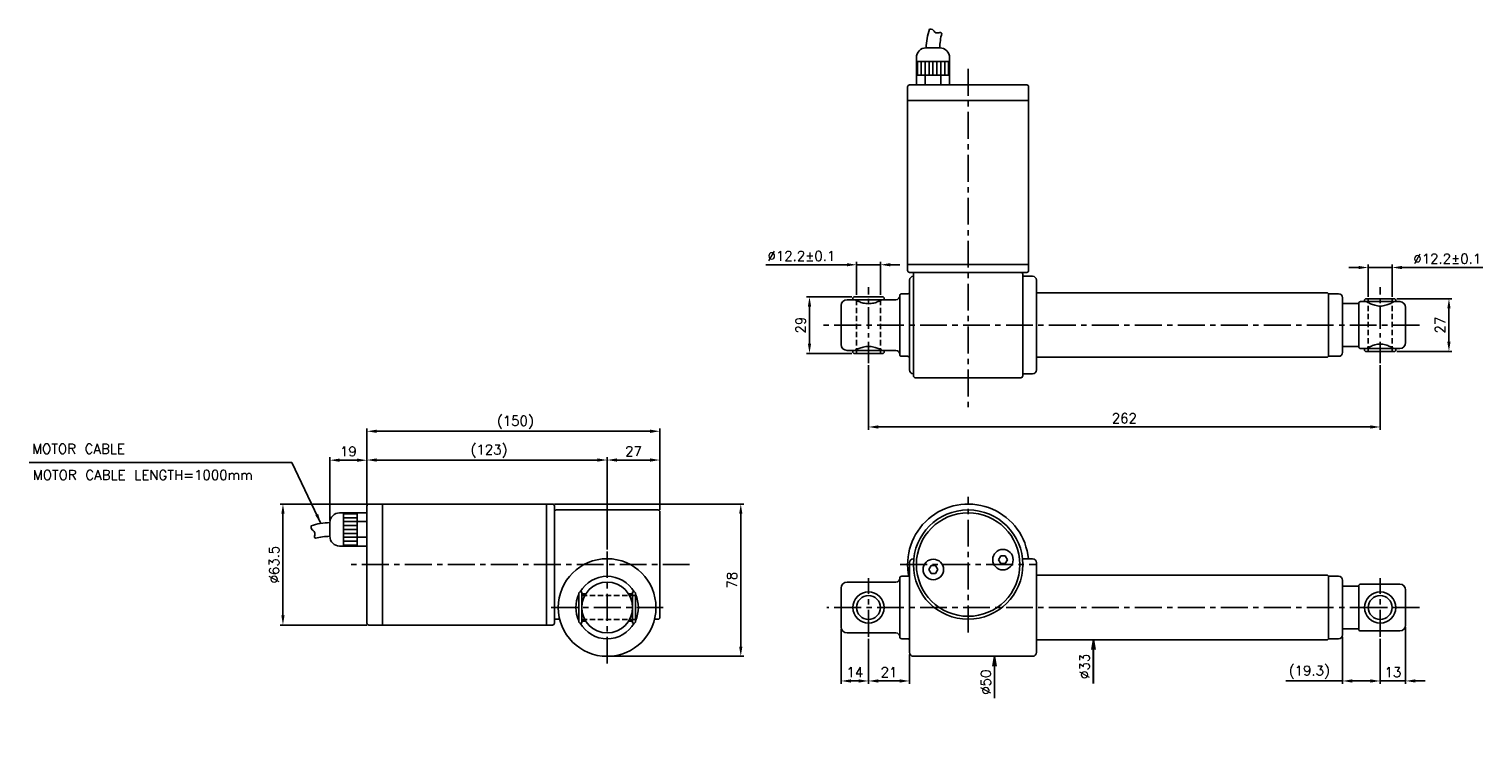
# Model space of a CAD drawing. Extents: x -172 to 573, y 28 to 399.
import ezdxf

# ---------------------------------------------------------------- set-up
doc = ezdxf.new("R2010")
doc.units = 0
doc.header["$LTSCALE"] = 11
doc.header["$MEASUREMENT"] = 0
doc.header["$PDMODE"] = 3
doc.linetypes.add('CENTER', pattern=[2, 1.25, -0.25, 0.25, -0.25])
doc.linetypes.add('HIDDEN', pattern=[0.375, 0.25, -0.125])
doc.layers.get('0').update_dxf_attribs({"linetype": 'CONTINUOUS'})
doc.layers.get('DEFPOINTS').update_dxf_attribs({"linetype": 'CONTINUOUS'})
for name, color, linetype in [('CE', 7, 'CENTER'), ('DIM', 7, 'CONTINUOUS'), ('HIDDEN', 7, 'HIDDEN')]:
    doc.layers.add(name, color=color, linetype=linetype)
doc.styles.get("Standard").update_dxf_attribs({"font": 'txt.shx'})
doc.dimstyles.new('FU-2D', dxfattribs={"dimtxt": 2, "dimasz": 2, "dimexe": 1.5, "dimexo": 1, "dimgap": 0.8, "dimtad": 1, "dimdec": 3, "dimtxsty": 'STANDARD', "dimblk1": 'OPEN', "dimblk2": 'OPEN', "dimsah": 1, "dimcen": -1.5, "dimclrd": 256, "dimclre": 256, "dimclrt": 256, "dimazin": 3, "dimtp": 0.3, "dimtfac": 0.8, "dimtmove": 0, "dimatfit": 3, "dimtolj": 1})

# ---------------------------------------------------------------- blocks, each defined once
blk = doc.blocks.new('_OPEN')
at = {"color": 0, "linetype": 'BYBLOCK'}
for p, q in [((-1, 0.17), (0, 0)), ((0, 0), (-1, -0.17)), ((0, 0), (-1, 0))]:
    blk.add_line(p, q, dxfattribs=at)
blk = doc.blocks.new('*D1')
at = {"layer": 'DEFPOINTS', "color": 0}
for p in [(322.59, 77.58), (342.01, 77.58), (339.43, 27.58)]:
    blk.add_point(p, dxfattribs=at)
at = {"layer": 'DIM'}
blk.add_line((322.59, 72.58), (322.59, 56.08), dxfattribs=at)
at = {"layer": 'DIM', "xscale": 5, "yscale": 5, "zscale": 5, "rotation": 90}
blk.add_blockref('_OPEN', (322.59, 77.58), dxfattribs=at)
at = {"layer": 'DIM', "insert": (318.09, 64.33), "char_height": 5, "attachment_point": 5, "rotation": 90}
blk.add_mtext('\\A1;%%c50', dxfattribs=at)
blk = doc.blocks.new('*D2')
at = {"layer": 'DEFPOINTS', "color": 0}
for p in [(344.76, 86.08), (373.13, 86.08), (344.76, 53.08)]:
    blk.add_point(p, dxfattribs=at)
at = {"layer": 'DIM'}
blk.add_line((373.13, 81.08), (373.13, 63.74), dxfattribs=at)
at = {"layer": 'DIM', "xscale": 5, "yscale": 5, "zscale": 5, "rotation": 90}
blk.add_blockref('_OPEN', (373.13, 86.08), dxfattribs=at)
at = {"layer": 'DIM', "insert": (368.63, 72.41), "char_height": 5, "attachment_point": 5, "rotation": 90}
blk.add_mtext('\\A1;%%c33', dxfattribs=at)
blk = doc.blocks.new('*D3')
at = {"layer": 'DEFPOINTS', "color": 0}
for p in [(258.01, 87.58), (279.01, 79.58), (279.01, 64.96)]:
    blk.add_point(p, dxfattribs=at)
at = {"layer": 'DIM'}
for p, q in [((258.01, 86.58), (258.01, 63.46)), ((279.01, 78.58), (279.01, 63.46)), ((263.01, 64.96), (274.01, 64.96))]:
    blk.add_line(p, q, dxfattribs=at)
for points in [[(263.01, 65.79), (263.01, 64.13), (258.01, 64.96)], [(274.01, 65.79), (274.01, 64.13), (279.01, 64.96)]]:
    blk.add_solid(points, dxfattribs=at)
at = {"layer": 'DIM', "insert": (268.51, 69.46), "char_height": 5, "attachment_point": 5}
blk.add_mtext('21', dxfattribs=at)
blk = doc.blocks.new('*D4')
at = {"layer": 'DEFPOINTS', "color": 0}
for p in [(244.01, 92.58), (258.01, 87.58), (244.01, 64.96)]:
    blk.add_point(p, dxfattribs=at)
at = {"layer": 'DIM'}
for p, q in [((244.01, 91.58), (244.01, 63.46)), ((258.01, 86.58), (258.01, 63.46)), ((253.01, 64.96), (249.01, 64.96))]:
    blk.add_line(p, q, dxfattribs=at)
for points in [[(249.01, 65.79), (249.01, 64.13), (244.01, 64.96)], [(253.01, 65.79), (253.01, 64.13), (258.01, 64.96)]]:
    blk.add_solid(points, dxfattribs=at)
at = {"layer": 'DIM', "insert": (251.01, 69.46), "char_height": 5, "attachment_point": 5}
blk.add_mtext('14', dxfattribs=at)
blk = doc.blocks.new('*D5')
at = {"layer": 'DEFPOINTS', "color": 0}
for p in [(533.01, 93.58), (520.01, 87.58), (533.01, 64.96)]:
    blk.add_point(p, dxfattribs=at)
at = {"layer": 'DIM'}
for p, q in [((533.01, 92.58), (533.01, 63.46)), ((520.01, 86.58), (520.01, 63.46)), ((515.01, 64.96), (510.01, 64.96)), ((520.01, 64.96), (533.01, 64.96)), ((538.01, 64.96), (543.01, 64.96))]:
    blk.add_line(p, q, dxfattribs=at)
for points in [[(515.01, 65.79), (515.01, 64.13), (520.01, 64.96)], [(538.01, 65.79), (538.01, 64.13), (533.01, 64.96)]]:
    blk.add_solid(points, dxfattribs=at)
at = {"layer": 'DIM', "insert": (526.51, 69.46), "char_height": 5, "attachment_point": 5}
blk.add_mtext('13', dxfattribs=at)
blk = doc.blocks.new('*D6')
at = {"layer": 'DEFPOINTS', "color": 0}
for p in [(500.71, 88.58), (520.01, 87.58), (520.01, 64.96)]:
    blk.add_point(p, dxfattribs=at)
at = {"layer": 'DIM'}
for p, q in [((500.71, 87.58), (500.71, 63.46)), ((520.01, 86.58), (520.01, 63.46)), ((500.71, 64.96), (471.71, 64.96)), ((515.01, 64.96), (505.71, 64.96))]:
    blk.add_line(p, q, dxfattribs=at)
for points in [[(505.71, 65.79), (505.71, 64.13), (500.71, 64.96)], [(515.01, 65.79), (515.01, 64.13), (520.01, 64.96)]]:
    blk.add_solid(points, dxfattribs=at)
at = {"layer": 'DIM', "insert": (483.71, 69.46), "char_height": 5, "attachment_point": 5}
blk.add_mtext('(19.3)', dxfattribs=at)
blk = doc.blocks.new('*D8')
at = {"layer": 'DEFPOINTS', "color": 0}
for p in [(527.51, 260.76), (527.51, 233.76), (555.21, 233.76)]:
    blk.add_point(p, dxfattribs=at)
at = {"layer": 'DIM'}
for p, q in [((528.51, 260.76), (556.71, 260.76)), ((555.21, 255.76), (555.21, 238.76)), ((528.51, 233.76), (556.71, 233.76))]:
    blk.add_line(p, q, dxfattribs=at)
for points in [[(554.37, 255.76), (556.04, 255.76), (555.21, 260.76)], [(554.37, 238.76), (556.04, 238.76), (555.21, 233.76)]]:
    blk.add_solid(points, dxfattribs=at)
at = {"layer": 'DIM', "insert": (550.71, 247.26), "char_height": 5, "attachment_point": 5, "rotation": 90}
blk.add_mtext('27', dxfattribs=at)
blk = doc.blocks.new('*D9')
at = {"layer": 'DEFPOINTS', "color": 0}
for p in [(526.11, 276.75), (513.91, 260.76), (526.11, 260.76)]:
    blk.add_point(p, dxfattribs=at)
at = {"layer": 'DIM'}
for p, q in [((508.91, 276.75), (503.91, 276.75)), ((513.91, 261.76), (513.91, 278.25)), ((513.91, 276.75), (526.11, 276.75)), ((526.11, 261.76), (526.11, 278.25)), ((531.11, 276.75), (572.61, 276.75))]:
    blk.add_line(p, q, dxfattribs=at)
for points in [[(508.91, 277.58), (508.91, 275.91), (513.91, 276.75)], [(531.11, 277.58), (531.11, 275.91), (526.11, 276.75)]]:
    blk.add_solid(points, dxfattribs=at)
at = {"layer": 'DIM', "insert": (554.36, 281.25), "char_height": 5, "attachment_point": 5}
blk.add_mtext('%%c12.2%%p0.1', dxfattribs=at)
blk = doc.blocks.new('*D10')
at = {"layer": 'DEFPOINTS', "color": 0}
for p in [(264.11, 278.16), (251.91, 261.76), (264.11, 261.76)]:
    blk.add_point(p, dxfattribs=at)
at = {"layer": 'DIM'}
for p, q in [((246.91, 278.16), (205.41, 278.16)), ((251.91, 262.76), (251.91, 279.66)), ((264.11, 278.16), (251.91, 278.16)), ((264.11, 262.76), (264.11, 279.66)), ((269.11, 278.16), (274.11, 278.16))]:
    blk.add_line(p, q, dxfattribs=at)
for points in [[(246.91, 279), (246.91, 277.33), (251.91, 278.16)], [(269.11, 279), (269.11, 277.33), (264.11, 278.16)]]:
    blk.add_solid(points, dxfattribs=at)
at = {"layer": 'DIM', "insert": (223.66, 282.66), "char_height": 5, "attachment_point": 5}
blk.add_mtext('%%c12.2%%p0.1', dxfattribs=at)
blk = doc.blocks.new('*D11')
at = {"layer": 'DEFPOINTS', "color": 0}
for p in [(250.51, 261.76), (227.8, 232.76), (250.51, 232.76)]:
    blk.add_point(p, dxfattribs=at)
at = {"layer": 'DIM'}
for p, q in [((249.51, 261.76), (226.3, 261.76)), ((227.8, 256.76), (227.8, 237.76)), ((249.51, 232.76), (226.3, 232.76))]:
    blk.add_line(p, q, dxfattribs=at)
for points in [[(226.96, 256.76), (228.63, 256.76), (227.8, 261.76)], [(226.96, 237.76), (228.63, 237.76), (227.8, 232.76)]]:
    blk.add_solid(points, dxfattribs=at)
at = {"layer": 'DIM', "insert": (223.3, 247.26), "char_height": 5, "attachment_point": 5, "rotation": 90}
blk.add_mtext('29', dxfattribs=at)
blk = doc.blocks.new('*D12')
at = {"layer": 'DEFPOINTS', "color": 0}
for p in [(2.18, 155.58), (-41.82, 93.58), (2.18, 93.58)]:
    blk.add_point(p, dxfattribs=at)
at = {"layer": 'DIM'}
for p, q in [((1.18, 155.58), (-43.32, 155.58)), ((-41.82, 150.58), (-41.82, 98.58)), ((1.18, 93.58), (-43.32, 93.58))]:
    blk.add_line(p, q, dxfattribs=at)
for points in [[(-42.65, 150.58), (-40.98, 150.58), (-41.82, 155.58)], [(-42.65, 98.58), (-40.98, 98.58), (-41.82, 93.58)]]:
    blk.add_solid(points, dxfattribs=at)
at = {"layer": 'DIM', "insert": (-46.32, 124.58), "char_height": 5, "attachment_point": 5, "rotation": 90}
blk.add_mtext('%%c63.5', dxfattribs=at)
blk = doc.blocks.new('*D13')
at = {"layer": 'DEFPOINTS', "color": 0}
for p in [(1.18, 178.04), (1.18, 154.58), (-17.82, 146.08)]:
    blk.add_point(p, dxfattribs=at)
at = {"layer": 'DIM'}
for p, q in [((-17.82, 147.08), (-17.82, 179.54)), ((1.18, 155.58), (1.18, 179.54)), ((-12.82, 178.04), (-3.82, 178.04))]:
    blk.add_line(p, q, dxfattribs=at)
for points in [[(-12.82, 178.88), (-12.82, 177.21), (-17.82, 178.04)], [(-3.82, 178.88), (-3.82, 177.21), (1.18, 178.04)]]:
    blk.add_solid(points, dxfattribs=at)
at = {"layer": 'DIM', "insert": (-8.32, 182.54), "char_height": 5, "attachment_point": 5}
blk.add_mtext('19', dxfattribs=at)
blk = doc.blocks.new('*D14')
at = {"layer": 'DEFPOINTS', "color": 0}
for p in [(124.18, 178.14), (1.18, 154.58), (124.18, 131.33)]:
    blk.add_point(p, dxfattribs=at)
at = {"layer": 'DIM'}
for p, q in [((1.18, 155.58), (1.18, 179.64)), ((124.18, 132.33), (124.18, 179.64)), ((6.18, 178.14), (119.18, 178.14))]:
    blk.add_line(p, q, dxfattribs=at)
for points in [[(6.18, 178.97), (6.18, 177.3), (1.18, 178.14)], [(119.18, 178.97), (119.18, 177.3), (124.18, 178.14)]]:
    blk.add_solid(points, dxfattribs=at)
at = {"layer": 'DIM', "insert": (63.68, 182.64), "char_height": 5, "attachment_point": 5}
blk.add_mtext('(123)', dxfattribs=at)
blk = doc.blocks.new('*D15')
at = {"layer": 'DEFPOINTS', "color": 0}
for p in [(151.18, 178.14), (151.18, 151.58), (124.18, 131.33)]:
    blk.add_point(p, dxfattribs=at)
at = {"layer": 'DIM'}
for p, q in [((124.18, 132.33), (124.18, 179.64)), ((151.18, 152.58), (151.18, 179.64)), ((129.18, 178.14), (146.18, 178.14))]:
    blk.add_line(p, q, dxfattribs=at)
for points in [[(129.18, 178.97), (129.18, 177.3), (124.18, 178.14)], [(146.18, 178.97), (146.18, 177.3), (151.18, 178.14)]]:
    blk.add_solid(points, dxfattribs=at)
at = {"layer": 'DIM', "insert": (137.68, 182.64), "char_height": 5, "attachment_point": 5}
blk.add_mtext('27', dxfattribs=at)
blk = doc.blocks.new('*D16')
at = {"layer": 'DEFPOINTS', "color": 0}
for p in [(1.18, 192.87), (1.18, 154.58), (151.18, 151.58)]:
    blk.add_point(p, dxfattribs=at)
at = {"layer": 'DIM'}
for p, q in [((1.18, 155.58), (1.18, 194.37)), ((151.18, 152.58), (151.18, 194.37)), ((146.18, 192.87), (6.18, 192.87))]:
    blk.add_line(p, q, dxfattribs=at)
for points in [[(6.18, 193.7), (6.18, 192.03), (1.18, 192.87)], [(146.18, 193.7), (146.18, 192.03), (151.18, 192.87)]]:
    blk.add_solid(points, dxfattribs=at)
at = {"layer": 'DIM', "insert": (77.18, 197.37), "char_height": 5, "attachment_point": 5}
blk.add_mtext('(150)', dxfattribs=at)
blk = doc.blocks.new('*D17')
at = {"layer": 'DEFPOINTS', "color": 0}
for p in [(96.18, 155.58), (124.18, 77.58), (192.61, 77.58)]:
    blk.add_point(p, dxfattribs=at)
at = {"layer": 'DIM'}
for p, q in [((97.18, 155.58), (194.11, 155.58)), ((192.61, 150.58), (192.61, 82.58)), ((125.18, 77.58), (194.11, 77.58))]:
    blk.add_line(p, q, dxfattribs=at)
for points in [[(191.78, 150.58), (193.45, 150.58), (192.61, 155.58)], [(191.78, 82.58), (193.45, 82.58), (192.61, 77.58)]]:
    blk.add_solid(points, dxfattribs=at)
at = {"layer": 'DIM', "insert": (188.11, 116.58), "char_height": 5, "attachment_point": 5, "rotation": 90}
blk.add_mtext('78', dxfattribs=at)
blk = doc.blocks.new('*D18')
at = {"layer": 'DEFPOINTS', "color": 0}
for p in [(258.01, 227.76), (520.01, 227.76), (520.01, 195.06)]:
    blk.add_point(p, dxfattribs=at)
at = {"layer": 'DIM'}
for p, q in [((258.01, 226.76), (258.01, 193.56)), ((520.01, 226.76), (520.01, 193.56)), ((263.01, 195.06), (515.01, 195.06))]:
    blk.add_line(p, q, dxfattribs=at)
for points in [[(263.01, 195.89), (263.01, 194.23), (258.01, 195.06)], [(515.01, 195.89), (515.01, 194.23), (520.01, 195.06)]]:
    blk.add_solid(points, dxfattribs=at)
at = {"layer": 'DIM', "insert": (389.01, 199.56), "char_height": 5, "attachment_point": 5}
blk.add_mtext('262', dxfattribs=at)

msp = doc.modelspace()

# ---------------------------------------------------------------- linework, layer by layer
for p, q in [((287.5101, 389.263), (294.5101, 389.263)), ((282.5101, 375.263), (282.5101, 384.263)), ((282.5101, 382.263), (299.5101, 382.263)), ((283.0101, 375.263), (283.0101, 382.263)), ((285.0101, 375.263), (285.0101, 382.263)), ((287.0101, 375.263), (287.0101, 382.263)), ((289.0101, 375.263), (289.0101, 382.263)), ((291.0101, 375.263), (291.0101, 382.263)), ((293.0101, 375.263), (293.0101, 382.263)), ((295.0101, 375.263), (295.0101, 382.263)), ((297.0101, 375.263), (297.0101, 382.263)), ((299.0101, 375.263), (299.0101, 382.263)), ((299.5101, 375.263), (299.5101, 384.263)), ((282.5101, 375.263), (299.5101, 375.263)), ((282.5101, 370.263), (282.5101, 375.263)), ((287.0101, 370.263), (287.0101, 375.263)), ((295.0101, 370.263), (295.0101, 375.263)), ((299.5101, 370.263), (299.5101, 375.263)), ((278.0101, 369.263), (278.0101, 275.263)), ((339.0101, 370.263), (279.0101, 370.263)), ((339.0101, 370.263), (279.0101, 370.263)), ((340.0101, 275.263), (340.0101, 369.263)), ((340.0101, 362.263), (278.0101, 362.263)), ((340.0101, 278.263), (278.0101, 278.263)), ((339.0101, 274.263), (279.0101, 274.263)), ((279.0101, 270.263), (279.0101, 224.263)), ((281.0101, 273.263), (281.0101, 221.263)), ((342.0101, 272.263), (337.0074, 272.263)), ((337.0101, 221.263), (337.0101, 273.263)), ((344.0101, 270.263), (344.0101, 224.263)), ((250.5101, 261.763), (250.0101, 261.263)), ((250.0101, 261.263), (250.0101, 260.263)), ((250.5101, 261.763), (258.0101, 261.763)), ((258.0101, 261.763), (265.5101, 261.763)), ((266.0101, 261.263), (265.5101, 261.763)), ((266.0101, 260.263), (266.0101, 261.263)), ((274.0101, 262.263), (274.0101, 232.263)), ((278.0101, 263.263), (275.0101, 263.263)), ((344.0101, 267.463), (344.0007, 267.4725)), ((493.0101, 263.763), (344.0101, 263.763)), ((493.5101, 263.263), (493.0101, 263.763)), ((493.5101, 247.263), (493.5101, 263.263)), ((498.7101, 263.263), (493.5101, 263.263)), ((500.7101, 247.263), (500.7101, 261.263)), ((512.5101, 260.763), (512.0101, 260.263)), ((512.5101, 260.763), (520.0101, 260.763)), ((520.0101, 260.763), (527.5101, 260.763)), ((528.0101, 260.263), (527.5101, 260.763)), ((244.0101, 257.263), (244.0101, 237.263)), ((250.0101, 260.263), (247.0101, 260.263)), ((250.0101, 260.263), (258.0101, 260.263)), ((258.0101, 260.263), (266.0101, 260.263)), ((272.0101, 260.263), (266.0101, 260.263)), ((508.5101, 258.263), (500.7101, 258.263)), ((509.0101, 257.763), (508.5101, 258.263)), ((509.0101, 258.263), (509.0101, 236.263)), ((513.0101, 259.263), (510.0101, 259.263)), ((512.0101, 260.263), (512.0101, 259.263)), ((512.0101, 259.263), (520.0101, 259.263)), ((520.0101, 259.263), (528.0101, 259.263)), ((530.0101, 259.263), (527.0101, 259.263)), ((528.0101, 259.263), (528.0101, 260.263)), ((533.0101, 256.263), (533.0101, 238.263)), ((493.5101, 231.263), (493.5101, 247.263)), ((500.7101, 233.263), (500.7101, 247.263)), ((247.0101, 234.263), (250.0101, 234.263)), ((250.0101, 234.263), (250.0101, 233.263)), ((250.0101, 234.263), (258.0101, 234.263)), ((250.0101, 233.263), (250.5101, 232.763)), ((250.5101, 232.763), (258.0101, 232.763)), ((258.0101, 234.263), (266.0101, 234.263)), ((258.0101, 232.763), (265.5101, 232.763)), ((265.5101, 232.763), (266.0101, 233.263)), ((266.0101, 234.263), (272.0101, 234.263)), ((266.0101, 233.263), (266.0101, 234.263)), ((275.0101, 231.263), (278.0101, 231.263)), ((493.0101, 230.763), (493.5101, 231.263)), ((493.5101, 231.263), (498.7101, 231.263)), ((500.7101, 236.263), (508.5101, 236.263)), ((508.5101, 236.263), (509.0101, 236.763)), ((510.0101, 235.263), (513.0101, 235.263)), ((512.0101, 235.263), (512.0101, 234.263)), ((512.0101, 235.263), (520.0101, 235.263)), ((512.0101, 234.263), (512.5101, 233.763)), ((512.5101, 233.763), (520.0101, 233.763)), ((520.0101, 235.263), (528.0101, 235.263)), ((520.0101, 233.763), (527.5101, 233.763)), ((527.5101, 233.763), (528.0101, 234.263)), ((528.0101, 235.263), (530.0101, 235.263)), ((528.0101, 234.263), (528.0101, 235.263)), ((344.0002, 227.0531), (344.0101, 227.063)), ((344.0101, 230.763), (493.0101, 230.763)), ((282.0101, 220.263), (336.0101, 220.263)), ((337.0074, 222.263), (342.0101, 222.263)), ((-3.8167, 151.0765), (-12.8167, 151.0765)), ((-10.8167, 151.0765), (-10.8167, 134.0765)), ((-3.8167, 150.5765), (-10.8167, 150.5765)), ((1.1833, 151.0765), (-3.8167, 151.0765)), ((-3.8167, 151.0765), (-3.8167, 134.0765)), ((-3.8167, 151.0765), (-3.8167, 134.0765)), ((1.1833, 154.5765), (1.1833, 94.5765)), ((96.1833, 155.5765), (2.1833, 155.5765)), ((9.1833, 155.5765), (9.1833, 93.5765)), ((93.1833, 155.5765), (93.1833, 93.5765)), ((97.1833, 154.5765), (97.1833, 120.4013)), ((150.1833, 152.5765), (98.1833, 152.5765)), ((151.1833, 97.5765), (151.1833, 151.5765)), ((-17.8167, 146.0765), (-17.8167, 139.0765)), ((-3.8167, 148.5765), (-10.8167, 148.5765)), ((-3.8167, 146.5765), (-10.8167, 146.5765)), ((-3.8167, 144.5765), (-10.8167, 144.5765)), ((-3.8167, 142.5765), (-10.8167, 142.5765)), ((1.1833, 146.5765), (-3.8167, 146.5765)), ((-3.8167, 134.0765), (-12.8167, 134.0765)), ((-3.8167, 140.5765), (-10.8167, 140.5765)), ((-3.8167, 138.5765), (-10.8167, 138.5765)), ((-3.8167, 136.5765), (-10.8167, 136.5765)), ((-3.8167, 134.5765), (-10.8167, 134.5765)), ((1.1833, 138.5765), (-3.8167, 138.5765)), ((1.1833, 134.0765), (-3.8167, 134.0765)), ((281.1676, 127.5765), (281.0101, 127.5765)), ((324.5256, 127.0816), (325.6803, 129.0816)), ((325.6803, 125.0816), (324.5256, 127.0816)), ((325.6803, 129.0816), (327.9897, 129.0816)), ((327.9897, 129.0816), (329.1444, 127.0816)), ((329.1444, 127.0816), (327.9897, 125.0816)), ((342.0101, 127.5765), (336.849, 127.5765)), ((97.1833, 120.4013), (97.1833, 94.5765)), ((279.0101, 125.5765), (279.0101, 79.5765)), ((288.8759, 122.0713), (290.0306, 124.0713)), ((290.0306, 120.0713), (288.8759, 122.0713)), ((290.0306, 124.0713), (292.34, 124.0713)), ((292.34, 120.0713), (290.0306, 120.0713)), ((292.34, 124.0713), (293.4947, 122.0713)), ((293.4947, 122.0713), (292.34, 120.0713)), ((327.9897, 125.0816), (325.6803, 125.0816)), ((336.9931, 123.5765), (336.9889, 123.5765)), ((344.0101, 122.7765), (344.0007, 122.7859)), ((344.0041, 119.3326), (344.0101, 119.3265)), ((344.0101, 125.5765), (344.0101, 79.5765)), ((244.0101, 112.5765), (244.0101, 92.5765)), ((272.0101, 115.5765), (247.0101, 115.5765)), ((274.0101, 117.5765), (274.0101, 87.5765)), ((278.0101, 118.5765), (275.0101, 118.5765)), ((335.0101, 114.187), (335.0101, 114.1918)), ((335.8101, 116.4713), (335.8101, 116.4833)), ((493.0101, 119.0765), (344.0101, 119.0765)), ((493.5101, 118.5765), (493.0101, 119.0765)), ((493.5101, 86.5765), (493.5101, 118.5765)), ((498.7101, 118.5765), (493.5101, 118.5765)), ((500.7101, 88.5765), (500.7101, 116.5765)), ((508.5101, 113.5765), (500.7101, 113.5765)), ((509.0101, 113.0765), (508.5101, 113.5765)), ((509.0101, 113.5765), (509.0101, 102.5765)), ((530.0101, 114.5765), (510.0101, 114.5765)), ((110.1833, 110.5765), (109.6833, 110.0765)), ((109.6833, 95.0765), (109.6833, 110.0765)), ((111.1833, 110.5765), (110.1833, 110.5765)), ((111.1833, 102.6775), (111.1833, 110.5765)), ((113.2265, 109.5765), (111.1833, 109.5765)), ((135.1378, 109.5765), (135.1374, 109.5765)), ((137.1833, 109.5765), (135.1378, 109.5765)), ((138.1833, 110.5765), (137.1833, 110.5765)), ((137.1833, 94.5765), (137.1833, 110.5765)), ((138.6833, 110.0765), (138.1833, 110.5765)), ((138.6833, 95.0765), (138.6833, 110.0765)), ((330.0101, 106.0607), (330.0101, 106.0571)), ((333.0101, 110.1466), (333.0101, 110.1559)), ((333.5101, 111.0218), (333.5101, 111.0228)), ((533.0101, 111.5765), (533.0101, 102.5765)), ((111.1833, 94.5765), (111.1833, 102.4763)), ((291.0101, 103.1375), (291.0101, 103.1375)), ((321.0101, 99.2786), (321.0101, 99.2783)), ((509.0101, 102.5765), (509.0101, 91.5765)), ((533.0101, 102.5765), (533.0101, 93.5765)), ((2.1833, 93.5765), (96.1833, 93.5765)), ((98.1833, 96.5765), (99.9114, 96.5765)), ((109.6833, 95.0765), (110.1833, 94.5765)), ((110.1833, 94.5765), (111.1833, 94.5765)), ((111.1833, 95.5765), (113.2285, 95.5765)), ((135.1354, 95.5765), (135.1378, 95.5765)), ((135.1378, 95.5765), (137.1833, 95.5765)), ((137.1833, 94.5765), (138.1833, 94.5765)), ((138.1833, 94.5765), (138.6833, 95.0765)), ((148.4527, 96.5765), (150.1833, 96.5765)), ((247.0101, 89.5765), (272.0101, 89.5765)), ((500.7101, 91.5765), (508.5101, 91.5765)), ((508.5101, 91.5765), (509.0101, 92.0765)), ((510.0101, 90.5765), (530.0101, 90.5765)), ((275.0101, 86.5765), (278.0101, 86.5765)), ((344.0002, 82.3665), (344.0101, 82.3765)), ((344.0101, 85.8265), (344.0039, 85.8202)), ((344.0101, 86.0765), (493.0101, 86.0765)), ((493.0101, 86.0765), (493.5101, 86.5765)), ((493.5101, 86.5765), (498.7101, 86.5765)), ((281.0101, 77.5765), (342.0101, 77.5765))]:
    msp.add_line(p, q)
for centre, radius in [((309.0101, 124.5765), 28), ((309.0101, 124.5765), 26.5), ((124.1833, 102.5765), 25), ((291.1853, 122.0713), 5.25), ((326.835, 127.0816), 5.25), ((124.1833, 102.5765), 13), ((258.0101, 102.5765), 8), ((258.0101, 102.5765), 6.1), ((520.0101, 102.5765), 8), ((520.0101, 102.5765), 6.1)]:
    msp.add_circle(centre, radius)
for centre, radius, start, end in [((320.9961, 388.4136), 33.4967, 161.8094251, 178.5469513), ((327.9961, 388.4136), 33.4967, 165.7246332, 178.5469513), ((287.5101, 384.263), 5, 90, 180), ((294.5101, 384.263), 5, 0, 90), ((279.0101, 369.263), 1, 90, 180), ((339.0101, 369.263), 1, 0, 90), ((279.0101, 275.263), 1, 180, 270), ((281.0101, 270.263), 2, 90.0799032, 180), ((282.0101, 273.263), 1, 90, 180), ((336.0101, 273.263), 1, 0, 90), ((339.0101, 275.263), 1, 270, 0), ((342.0101, 270.263), 2, 0, 90), ((272.0101, 262.263), 2, 270, 0), ((275.0101, 262.263), 1, 90, 180), ((278.0101, 264.263), 1, 270, 0), ((498.7101, 261.263), 2, 0, 90), ((247.0101, 257.263), 3, 90, 180), ((510.0101, 258.263), 1, 90, 180), ((530.0101, 256.263), 3, 0, 90), ((530.0101, 238.263), 3, 270, 0), ((247.0101, 237.263), 3, 180, 270), ((272.0101, 232.263), 2, 0, 90), ((275.0101, 232.263), 1, 180, 270), ((278.0101, 230.263), 1, 360, 90), ((498.7101, 233.263), 2, 270, 0), ((510.0101, 236.263), 1, 180, 270), ((281.0101, 224.263), 2, 180, 269.9200968), ((342.0101, 224.263), 2, 270, 0), ((282.0101, 221.263), 1, 180, 270), ((336.0101, 221.263), 1, 270, 0), ((-12.8167, 146.0765), 5, 90, 180), ((2.1833, 154.5765), 1, 90, 180), ((96.1833, 154.5765), 1, 0, 90), ((98.1833, 151.5765), 1, 90, 180), ((150.1833, 151.5765), 1, 0, 90), ((309.0101, 124.5765), 31, 5.5605602, 188), ((-16.9673, 112.5905), 33.4967, 91.4530487, 108.1905749), ((-16.9673, 105.5905), 33.4967, 91.4530487, 104.2753668), ((-12.8167, 139.0765), 5, 180, 270), ((281.0101, 125.5765), 2, 90, 180), ((326.835, 127.0816), 2.15, 188.6333629, 188.6425483), ((326.835, 127.0816), 2.15, 170.7914694, 170.8314636), ((326.835, 127.0816), 2.15, 129.1685364, 129.2085306), ((326.835, 127.0816), 2.15, 110.9673364, 110.9976753), ((326.835, 127.0816), 2.15, 69.0023247, 69.0326636), ((342.0101, 125.5765), 2, 0, 90), ((278.0101, 119.5765), 1, 270, 0), ((309.0101, 124.5765), 31, 188, 190.8346314), ((291.1853, 122.0713), 2.15, 188.6333629, 188.6425483), ((291.1853, 122.0713), 2.15, 170.7914694, 170.8314636), ((291.1853, 122.0713), 2.15, 129.1685364, 129.2085306), ((291.1853, 122.0713), 2.15, 231.3574517, 231.3666371), ((291.1853, 122.0713), 2.15, 110.9673364, 110.9976753), ((291.1853, 122.0713), 2.15, 69.0023247, 69.0326636), ((326.835, 127.0816), 2.15, 231.3574517, 231.3666371), ((124.1833, 102.5765), 16, 30.0095525, 149.9904475), ((247.0101, 112.5765), 3, 90, 180), ((272.0101, 117.5765), 2, 270, 0), ((275.0101, 117.5765), 1, 90, 180), ((498.7101, 116.5765), 2, 0, 90), ((510.0101, 113.5765), 1, 90, 180), ((530.0101, 111.5765), 3, 0, 90), ((124.1833, 102.5765), 16, 154.8453889, 205.1740763), ((124.1833, 102.5765), 16, 334.8245095, 25.159825), ((98.1833, 97.5765), 1, 180, 270), ((150.1833, 97.5765), 1, 270, 0), ((2.1833, 94.5765), 1, 180, 270), ((96.1833, 94.5765), 1, 270, 0), ((124.1833, 102.5765), 16, 209.9904484, 270), ((124.1833, 102.5765), 16, 270, 330.0095516), ((247.0101, 92.5765), 3, 180, 270), ((272.0101, 87.5765), 2, 0, 90), ((510.0101, 91.5765), 1, 180, 270), ((530.0101, 93.5765), 3, 270, 0), ((275.0101, 87.5765), 1, 180, 270), ((278.0101, 85.5765), 1, 360, 90), ((498.7101, 88.5765), 2, 270, 0), ((281.0101, 79.5765), 2, 180, 270), ((342.0101, 79.5765), 2, 270, 0)]:
    msp.add_arc(centre, radius, start, end)
for points, knots in [([(289.1734, 398.8706), (289.488, 398.9008), (290.2177, 398.8711), (291.3454, 398.3616), (292.0116, 396.8576), (293.6103, 396.8786), (294.9702, 397.1934), (295.3689, 396.9177), (295.5337, 396.6733)], [3.0673482, 3.0673482, 3.0673482, 3.0673482, 4.04255326, 5.32150294, 6.51521063, 8.5578032, 9.40158177, 10.43629596, 10.43629596, 10.43629596, 10.43629596]), ([(265.0101, 260.263), (265.0101, 260.263), (264.9662, 260.2392), (264.7844, 260.1427), (264.6466, 260.07), (264.2863, 259.8871), (264.0635, 259.7767), (263.5529, 259.5378), (263.2649, 259.4095), (262.6537, 259.1578), (262.3079, 259.025), (261.5532, 258.7707), (261.1442, 258.6494), (260.2859, 258.4436), (259.8358, 258.3594), (258.9235, 258.2462), (258.4612, 258.2175), (257.5591, 258.2175), (257.0968, 258.2462), (256.1845, 258.3594), (255.7344, 258.4436), (254.8761, 258.6494), (254.4671, 258.7707), (253.7124, 259.025), (253.3666, 259.1578), (252.7554, 259.4095), (252.4674, 259.5378), (251.9568, 259.7767), (251.734, 259.8871), (251.3737, 260.07), (251.2359, 260.1427), (251.0541, 260.2392), (251.0101, 260.263), (251.0101, 260.263)], [10.80374499, 10.80374499, 10.80374499, 10.80374499, 12.15161463, 12.15161463, 13.49948427, 13.49948427, 14.84735391, 14.84735391, 16.19522355, 16.19522355, 17.54829015, 17.54829015, 18.90135676, 18.90135676, 20.25442336, 20.25442336, 21.60748997, 21.60748997, 22.96055658, 22.96055658, 24.31362318, 24.31362318, 25.66668979, 25.66668979, 27.01975639, 27.01975639, 28.36762603, 28.36762603, 29.71549567, 29.71549567, 31.06336532, 31.06336532, 32.41123496, 32.41123496, 32.41123496, 32.41123496]), ([(520.0101, 257.0098), (519.5564, 257.0098), (519.0925, 257.0425), (518.1787, 257.1701), (517.7287, 257.2648), (516.8716, 257.4943), (516.4637, 257.6291), (515.7108, 257.9102), (515.3659, 258.0563), (514.7566, 258.3322), (514.4694, 258.4725), (513.9593, 258.7332), (513.7364, 258.8534), (513.3755, 259.0527), (513.2372, 259.1318), (513.0545, 259.237), (513.0101, 259.263), (513.0101, 259.263)], [0, 0, 0, 0, 1.36113715, 1.36113715, 2.72227429, 2.72227429, 4.08341144, 4.08341144, 5.44454858, 5.44454858, 6.79803143, 6.79803143, 8.15151428, 8.15151428, 9.50499713, 9.50499713, 10.85847998, 10.85847998, 10.85847998, 10.85847998]), ([(527.0101, 259.263), (527.0101, 259.263), (526.9658, 259.237), (526.7831, 259.1318), (526.6448, 259.0527), (526.2839, 258.8534), (526.061, 258.7332), (525.5509, 258.4725), (525.2637, 258.3322), (524.6544, 258.0563), (524.3095, 257.9102), (523.5566, 257.6291), (523.1486, 257.4943), (522.2916, 257.2648), (521.8416, 257.1701), (520.9278, 257.0425), (520.4639, 257.0098), (520.0101, 257.0098)], [32.57543993, 32.57543993, 32.57543993, 32.57543993, 33.92892278, 33.92892278, 35.28240563, 35.28240563, 36.63588848, 36.63588848, 37.98937133, 37.98937133, 39.35050847, 39.35050847, 40.71164562, 40.71164562, 42.07278277, 42.07278277, 43.43391991, 43.43391991, 43.43391991, 43.43391991]), ([(251.0102, 234.263), (251.0106, 234.2633), (251.0546, 234.2871), (251.2359, 234.3834), (251.3737, 234.4561), (251.734, 234.639), (251.9568, 234.7493), (252.4674, 234.9882), (252.7554, 235.1166), (253.3666, 235.3683), (253.7124, 235.501), (254.4671, 235.7554), (254.8761, 235.8767), (255.7344, 236.0824), (256.1845, 236.1667), (257.0968, 236.2799), (257.5591, 236.3086), (258.4612, 236.3086), (258.9235, 236.2799), (259.8358, 236.1667), (260.2859, 236.0824), (261.1442, 235.8767), (261.5532, 235.7554), (262.3079, 235.501), (262.6537, 235.3683), (263.2649, 235.1166), (263.5529, 234.9882), (264.0635, 234.7493), (264.2863, 234.639), (264.6466, 234.4561), (264.7844, 234.3834), (264.9657, 234.2871), (265.0097, 234.2633), (265.0101, 234.263)], [10.81103003, 10.81103003, 10.81103003, 10.81103003, 12.15161463, 12.15161463, 13.49948427, 13.49948427, 14.84735391, 14.84735391, 16.19522355, 16.19522355, 17.54829015, 17.54829015, 18.90135676, 18.90135676, 20.25442336, 20.25442336, 21.60748997, 21.60748997, 22.96055658, 22.96055658, 24.31362318, 24.31362318, 25.66668979, 25.66668979, 27.01975639, 27.01975639, 28.36762603, 28.36762603, 29.71549567, 29.71549567, 31.06336532, 31.06336532, 32.40393846, 32.40393846, 32.40393846, 32.40393846]), ([(513.0102, 235.263), (513.0106, 235.2633), (513.0549, 235.2893), (513.2372, 235.3943), (513.3755, 235.4734), (513.7364, 235.6727), (513.9593, 235.7929), (514.4694, 236.0536), (514.7566, 236.1939), (515.3659, 236.4698), (515.7108, 236.6159), (516.4637, 236.897), (516.8716, 237.0317), (517.7287, 237.2613), (518.1787, 237.356), (519.0925, 237.4836), (519.5564, 237.5162), (520.0101, 237.5162)], [32.58215426, 32.58215426, 32.58215426, 32.58215426, 33.92892278, 33.92892278, 35.28240563, 35.28240563, 36.63588848, 36.63588848, 37.98937133, 37.98937133, 39.35050847, 39.35050847, 40.71164562, 40.71164562, 42.07278277, 42.07278277, 43.43391991, 43.43391991, 43.43391991, 43.43391991]), ([(520.0101, 237.5162), (520.4639, 237.5162), (520.9278, 237.4836), (521.8416, 237.356), (522.2916, 237.2613), (523.1486, 237.0317), (523.5566, 236.897), (524.3095, 236.6159), (524.6544, 236.4698), (525.2637, 236.1939), (525.5509, 236.0536), (526.061, 235.7929), (526.2839, 235.6727), (526.6448, 235.4734), (526.7831, 235.3943), (526.9654, 235.2893), (527.0097, 235.2633), (527.0101, 235.263)], [0, 0, 0, 0, 1.36113715, 1.36113715, 2.72227429, 2.72227429, 4.08341144, 4.08341144, 5.44454858, 5.44454858, 6.79803143, 6.79803143, 8.15151428, 8.15151428, 9.50499713, 9.50499713, 10.85175565, 10.85175565, 10.85175565, 10.85175565]), ([(-27.4242, 144.4132), (-27.4544, 144.0986), (-27.4247, 143.369), (-26.9153, 142.2412), (-25.4112, 141.575), (-25.4322, 139.9763), (-25.747, 138.6164), (-25.4713, 138.2177), (-25.227, 138.0529)], [3.0673482, 3.0673482, 3.0673482, 3.0673482, 4.04255326, 5.32150294, 6.51521063, 8.5578032, 9.40158177, 10.43629596, 10.43629596, 10.43629596, 10.43629596])]:
    msp.add_open_spline(points, degree=3, knots=knots)
at = {"layer": 'CE', "color": 2}
for p, q in [((309.0101, 378.463), (309.0101, 205.063)), ((540.1717, 247.263), (234.0101, 247.263)), ((309.0101, 89.8265), (309.0101, 159.3265)), ((124.1833, 73.8265), (124.1833, 131.3265)), ((166.3833, 124.5765), (-7.0167, 124.5765)), ((274.2601, 124.5765), (343.7601, 124.5765)), ((258.0101, 87.5765), (258.0101, 117.5765)), ((520.0101, 87.5765), (520.0101, 117.5765)), ((95.4333, 102.5765), (152.9333, 102.5765)), ((540.1717, 102.5765), (236.7303, 102.5765))]:
    msp.add_line(p, q, dxfattribs=at)
at = {"layer": 'CE', "color": 2, "ltscale": 0.8}
for p, q in [((258.0101, 227.763), (258.0101, 266.763)), ((520.0101, 227.763), (520.0101, 266.763))]:
    msp.add_line(p, q, dxfattribs=at)
at = {"layer": 'CE'}
msp.add_line((516.2601, 102.5765), (523.7601, 102.5765), dxfattribs=at)
at = {"layer": 'DIM'}
msp.add_line((-37.2601, 176.8593), (-171.8102, 176.8593), dxfattribs=at)
at = {"layer": 'HIDDEN', "color": 1}
for p, q in [((251.9101, 232.763), (251.9101, 261.763)), ((264.1101, 232.763), (264.1101, 261.763)), ((513.9101, 233.763), (513.9101, 260.763)), ((526.1101, 233.763), (526.1101, 260.763)), ((138.6833, 108.6765), (109.6833, 108.6765)), ((138.6833, 96.4765), (109.6833, 96.4765))]:
    msp.add_line(p, q, dxfattribs=at)

# ---------------------------------------------------------------- texts
at = {"layer": 'DIM'}
for s, p in [('MOTOR CABLE', (-170.3005, 181.3681)), ('MOTOR CABLE LENGTH=1000mm', (-169.945, 168.0009))]:
    msp.add_text(s, height=5, dxfattribs=at).set_placement(p)

# ---------------------------------------------------------------- dimensions: what is measured, and where the dimension line sits
for base, p1, p2, text, picture, middle in [((264.1101, 278.1623), (251.9101, 261.763), (264.1101, 261.763), '%%c<>%%p0.1', '*D10', (223.6601, 278.1623)), ((526.1101, 276.7456), (513.9101, 260.763), (526.1101, 260.763), '%%c<>%%p0.1', '*D9', (554.3601, 276.7456)), ((1.1833, 192.865), (151.1833, 151.5765), (1.1833, 154.5765), '(<>)', '*D16', (77.1833, 192.865)), ((124.1833, 178.1364), (1.1833, 154.5765), (124.1833, 131.3265), '(<>)', '*D14', (63.6833, 178.1364)), ((520.0101, 64.9588), (500.7101, 88.5765), (520.0101, 87.5765), '(<>)', '*D6', (483.7101, 64.9588))]:
    dim = msp.add_linear_dim(base=base, p1=p1, p2=p2, text=text, dimstyle='FU-2D', override={"dimtxt": 5, "dimasz": 5, "dimgap": 2, "dimjust": 2, "dimdec": 2, "dimsah": 0, "dimcen": 1, "dimtp": 0.03, "dimtm": 0.1, "dimatfit": 3, "dimtolj": 0}, dxfattribs=at)
    dim.commit()
    dim.dimension.update_dxf_attribs({"geometry": picture, "text_midpoint": middle, "dimtype": 160})
for base, p1, p2, picture, middle in [((227.797, 232.763), (250.5101, 261.763), (250.5101, 232.763), '*D11', (227.797, 247.263)), ((555.2061, 233.763), (527.5101, 260.763), (527.5101, 233.763), '*D8', (555.2061, 247.263)), ((192.6126, 77.5765), (96.1833, 155.5765), (124.1833, 77.5765), '*D17', (192.6126, 116.5765))]:
    dim = msp.add_linear_dim(base=base, p1=p1, p2=p2, angle=90, dimstyle='FU-2D', override={"dimtxt": 5, "dimasz": 5, "dimgap": 2, "dimjust": 2, "dimdec": 2, "dimsah": 0, "dimcen": 1, "dimtp": 0.03, "dimtm": 0.1, "dimatfit": 3, "dimtolj": 0}, dxfattribs=at)
    dim.commit()
    dim.dimension.update_dxf_attribs({"geometry": picture, "text_midpoint": middle, "dimtype": 160})
for base, p1, p2, picture, middle in [((520.0101, 195.0611), (258.0101, 227.763), (520.0101, 227.763), '*D18', (389.0101, 195.0611)), ((1.1833, 178.0437), (-17.8167, 146.0765), (1.1833, 154.5765), '*D13', (-8.3167, 178.0437)), ((151.1833, 178.1364), (124.1833, 131.3265), (151.1833, 151.5765), '*D15', (137.6833, 178.1364)), ((244.0101, 64.9588), (258.0101, 87.5765), (244.0101, 92.5765), '*D4', (251.0101, 64.9588)), ((533.0101, 64.9588), (520.0101, 87.5765), (533.0101, 93.5765), '*D5', (526.5101, 64.9588)), ((279.0101, 64.9588), (258.0101, 87.5765), (279.0101, 79.5765), '*D3', (268.5101, 64.9588))]:
    dim = msp.add_linear_dim(base=base, p1=p1, p2=p2, dimstyle='FU-2D', override={"dimtxt": 5, "dimasz": 5, "dimgap": 2, "dimjust": 2, "dimdec": 2, "dimsah": 0, "dimcen": 1, "dimtp": 0.03, "dimtm": 0.1, "dimatfit": 3, "dimtolj": 0}, dxfattribs=at)
    dim.commit()
    dim.dimension.update_dxf_attribs({"geometry": picture, "text_midpoint": middle, "dimtype": 160})
dim = msp.add_linear_dim(base=(-41.8164, 93.5765), p1=(2.1833, 155.5765), p2=(2.1833, 93.5765), angle=90, text='%%c63.5', dimstyle='FU-2D', override={"dimtxt": 5, "dimasz": 5, "dimgap": 2, "dimjust": 2, "dimdec": 2, "dimsah": 0, "dimcen": 1, "dimtp": 0.03, "dimtm": 0.1, "dimatfit": 3, "dimtolj": 0}, dxfattribs=at)
dim.commit()
dim.dimension.update_dxf_attribs({"geometry": '*D12', "text_midpoint": (-41.8164, 124.5765), "dimtype": 160})
for base, p1, p2, text, picture, middle in [((373.1252, 86.0765), (344.7643, 53.0765), (344.7643, 86.0765), '%%c33', '*D2', (368.6252, 72.4098)), ((322.5859, 77.5765), (339.4296, 27.5765), (342.0101, 77.5765), '%%c<>', '*D1', (318.0859, 64.3265))]:
    dim = msp.add_linear_dim(base=base, p1=p1, p2=p2, angle=90, text=text, dimstyle='FU-2D', override={"dimscale": 2.5, "dimjust": 2, "dimse1": 1, "dimse2": 1, "dimsd1": 1, "dimtp": 0}, dxfattribs=at)
    dim.commit()
    dim.dimension.update_dxf_attribs({"geometry": picture, "text_midpoint": middle})

# ---------------------------------------------------------------- leaders
for points, override in [([(-22.3658, 145.6493), (-37.2601, 176.8593)], {"dimtxt": 5, "dimasz": 5, "dimgap": 2, "dimtad": 0, "dimjust": 2, "dimdec": 2, "dimcen": 1, "dimtp": 0.03, "dimtm": 0.1, "dimatfit": 3, "dimtolj": 0}), ([(373.1252, 86.0765), (373.1252, 63.7431)], {"dimtxt": 5, "dimasz": 5, "dimexe": 1, "dimgap": 2, "dimtad": 0, "dimjust": 2, "dimdec": 2, "dimcen": 1, "dimtp": 0.03, "dimtm": 0.1, "dimatfit": 3, "dimtolj": 0}), ([(322.5859, 77.5765), (322.5859, 56.0765)], {"dimtxt": 5, "dimasz": 5, "dimexe": 1, "dimgap": 2, "dimtad": 0, "dimjust": 2, "dimdec": 2, "dimcen": 1, "dimtp": 0.03, "dimtm": 0.1, "dimatfit": 3, "dimtolj": 0})]:
    msp.add_leader(points, dimstyle='FU-2D', override=override, dxfattribs=at)

doc.saveas('drawing.dxf')
